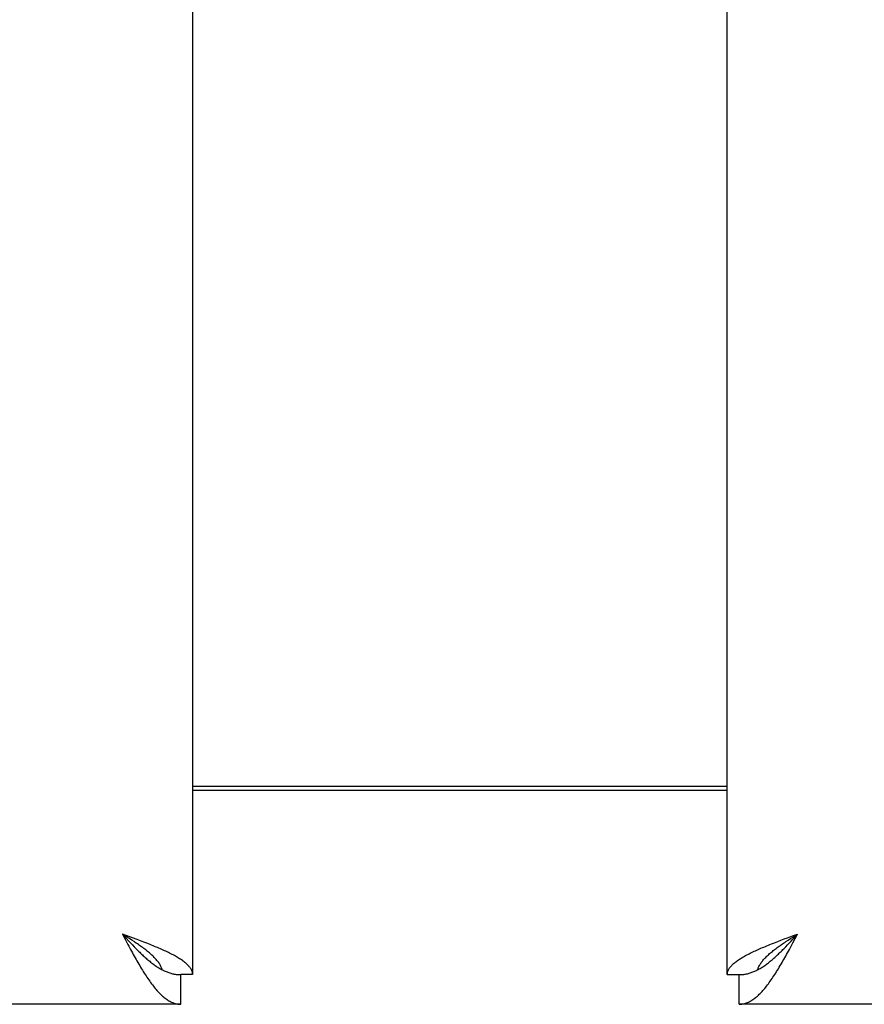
# Model space of a CAD drawing. Header units: inches. Extents: x 0 to 181, y 0 to 117.
# Tile 13 of 92: x 58.21 to 61.17, y 8.46 to 11.92. Entities that reach past the tile are written whole.
import ezdxf

# ---------------------------------------------------------------- set-up
doc = ezdxf.new("R2010")
doc.units = ezdxf.units.IN
doc.header["$LTSCALE"] = 9.946809
doc.header["$MEASUREMENT"] = 0
doc.layers.get('0').update_dxf_attribs({"linetype": 'CONTINUOUS'})
doc.layers.add('DIMENSIONS', color=7, linetype='CONTINUOUS')
doc.styles.get("Standard").update_dxf_attribs({"font": 'arial.ttf'})
doc.dimstyles.new('DIMSTYLE_1', dxfattribs={"dimtxt": 0.797872, "dimasz": 1.06383, "dimexe": 0.09, "dimexo": 0.07, "dimgap": 0.0375, "dimtad": 0, "dimtih": 1, "dimtoh": 1, "dimzin": 4, "dimdsep": 46, "dimtxsty": 'Standard', "dimblk": '_FILLED', "dimblk1": '_FILLED', "dimblk2": '_FILLED', "dimcen": 0.09, "dimazin": 1, "dimtfac": 1, "dimtofl": 0, "dimtmove": 0, "dimatfit": 3, "dimldrblk": '_FILLED', "dimfxl": 1, "dimtolj": 1, "dimtzin": 4, "dimarcsym": 0})

# ---------------------------------------------------------------- blocks, each defined once
blk = doc.blocks.new('_FILLED')
at = {"color": 0, "linetype": 'ByBlock'}
blk.add_solid([(0, 0), (-1, 0.2), (-1, -0.2)], dxfattribs=at)
blk = doc.blocks.new('*D13')
at = {"layer": 'DIMENSIONS', "color": 2, "linetype": 'Continuous'}
for p, q in [((55.1921, 50.0227), (53.1503, 50.0227)), ((58.8171, 50.0227), (60.9448, 50.0227))]:
    blk.add_line(p, q, dxfattribs=at)
at = {"layer": 'DIMENSIONS', "color": 2, "linetype": 'Continuous', "xscale": 1.0638297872, "yscale": 1.0638297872, "zscale": 1.0638297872}
blk.add_blockref('_FILLED', (55.1921, 50.0227), dxfattribs=at)
at = {"layer": 'DIMENSIONS', "color": 2, "linetype": 'Continuous', "xscale": 1.0638297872, "yscale": 1.0638297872, "zscale": 1.0638297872, "rotation": 180}
blk.add_blockref('_FILLED', (58.8171, 50.0227), dxfattribs=at)
at = {"layer": 'DIMENSIONS', "color": 2, "linetype": 'Continuous', "insert": (52.7513, 50.4216), "char_height": 0.79787, "width": 2.168196, "attachment_point": 3, "line_spacing_factor": 0.9}
blk.add_mtext('3.63', dxfattribs=at)

msp = doc.modelspace()

# ---------------------------------------------------------------- linework, layer by layer
at = {"color": 3, "linetype": 'Continuous'}
for p, q in [((58.8171, 66.8575), (58.8171, 8.5655)), ((60.6921, 8.5655), (60.6921, 66.8575)), ((58.8171, 9.2265), (60.6921, 9.2265)), ((58.6057, 8.695), (58.5706, 8.708)), ((58.5706, 8.708), (58.5802, 8.6898)), ((58.5802, 8.6898), (58.5898, 8.6718)), ((58.623, 8.6885), (58.6057, 8.695)), ((58.6344, 8.6842), (58.623, 8.6885)), ((58.6457, 8.6799), (58.6344, 8.6842)), ((60.847, 8.6734), (60.858, 8.6777)), ((60.858, 8.6777), (60.8692, 8.6821)), ((60.8692, 8.6821), (60.8805, 8.6864)), ((60.8805, 8.6864), (60.892, 8.6907)), ((60.892, 8.6907), (60.9035, 8.695)), ((60.9035, 8.695), (60.921, 8.7015)), ((60.9163, 8.6658), (60.9226, 8.6778)), ((60.921, 8.7015), (60.9386, 8.708)), ((60.9226, 8.6778), (60.9386, 8.708)), ((58.5994, 8.654), (58.6058, 8.6422)), ((60.9099, 8.654), (60.9163, 8.6658)), ((58.7751, 8.4615), (36.1716, 8.4615)), ((83.3376, 8.4615), (60.7341, 8.4615))]:
    msp.add_line(p, q, dxfattribs=at)
at = {"color": 7, "linetype": 'Continuous'}
for p, q in [((60.6921, 9.2115), (58.8171, 9.2115)), ((58.5872, 8.6974), (58.5706, 8.708)), ((58.5706, 8.708), (58.5834, 8.694)), ((58.5834, 8.694), (58.593, 8.6836)), ((58.5954, 8.6921), (58.5872, 8.6974)), ((58.593, 8.6836), (58.5994, 8.6767)), ((58.6035, 8.6869), (58.5954, 8.6921)), ((58.5994, 8.6767), (58.6058, 8.67)), ((60.8977, 8.6816), (60.9058, 8.6869)), ((60.9035, 8.67), (60.9099, 8.6767)), ((60.9058, 8.6869), (60.9139, 8.6921)), ((60.9099, 8.6767), (60.9163, 8.6836)), ((60.9139, 8.6921), (60.9221, 8.6974)), ((60.9163, 8.6836), (60.9226, 8.6905)), ((60.9226, 8.6905), (60.9386, 8.708)), ((58.6058, 8.67), (58.6122, 8.6633)), ((58.7106, 8.5826), (58.7131, 8.5813)), ((60.7961, 8.5813), (60.7987, 8.5826)), ((58.8171, 8.5655), (58.7751, 8.5655)), ((58.7751, 8.4615), (58.7751, 8.5655)), ((60.6921, 8.5655), (60.7341, 8.5655)), ((60.7341, 8.4615), (60.7341, 8.5655))]:
    msp.add_line(p, q, dxfattribs=at)
for points in [[(58.7106, 8.5826), (58.7102, 8.5839), (58.7093, 8.5866), (58.7083, 8.5892), (58.7071, 8.5919), (58.7059, 8.5945), (58.7045, 8.5971), (58.7031, 8.5998), (58.7015, 8.6024), (58.6998, 8.6051), (58.698, 8.6077), (58.696, 8.6103), (58.694, 8.613), (58.6919, 8.6156), (58.6897, 8.6182), (58.6873, 8.6209), (58.6849, 8.6235), (58.6824, 8.6262), (58.6798, 8.6288), (58.6771, 8.6314), (58.6743, 8.6341), (58.6714, 8.6367), (58.6684, 8.6394), (58.6654, 8.642), (58.6622, 8.6446), (58.659, 8.6473), (58.6557, 8.6499), (58.6524, 8.6526), (58.6489, 8.6552), (58.6454, 8.6578), (58.6419, 8.6605), (58.6382, 8.6631), (58.6346, 8.6657), (58.6308, 8.6684), (58.6271, 8.671), (58.6232, 8.6737), (58.6194, 8.6763), (58.6154, 8.6789), (58.6115, 8.6816), (58.6035, 8.6869)], [(60.7987, 8.5826), (60.7991, 8.5839), (60.8, 8.5866), (60.801, 8.5892), (60.8021, 8.5919), (60.8034, 8.5945), (60.8047, 8.5971), (60.8062, 8.5998), (60.8078, 8.6024), (60.8095, 8.6051), (60.8113, 8.6077), (60.8132, 8.6103), (60.8152, 8.613), (60.8173, 8.6156), (60.8196, 8.6182), (60.8219, 8.6209), (60.8243, 8.6235), (60.8268, 8.6262), (60.8295, 8.6288), (60.8322, 8.6314), (60.835, 8.6341), (60.8379, 8.6367), (60.8408, 8.6394), (60.8439, 8.642), (60.847, 8.6446), (60.8502, 8.6473), (60.8535, 8.6499), (60.8569, 8.6526), (60.8603, 8.6552), (60.8638, 8.6578), (60.8674, 8.6605), (60.871, 8.6631), (60.8747, 8.6657), (60.8784, 8.6684), (60.8822, 8.671), (60.886, 8.6737), (60.8899, 8.6763), (60.8938, 8.6789), (60.8977, 8.6816)], [(60.9221, 8.6974), (60.9345, 8.7053), (60.9386, 8.708)], [(58.6122, 8.6633), (58.6153, 8.66), (58.6185, 8.6567), (58.6217, 8.6534), (58.6249, 8.6502), (58.6281, 8.647), (58.6313, 8.6439), (58.6345, 8.6408), (58.6377, 8.6377), (58.6409, 8.6347), (58.6441, 8.6317), (58.6473, 8.6288), (58.6505, 8.6259), (58.6537, 8.6231), (58.6569, 8.6203), (58.6601, 8.6176), (58.6633, 8.6149), (58.6665, 8.6123), (58.6697, 8.6097), (58.6729, 8.6072), (58.6761, 8.6048), (58.6793, 8.6024), (58.6825, 8.6001), (58.6857, 8.5978), (58.6888, 8.5956), (58.692, 8.5935), (58.6952, 8.5915), (58.6984, 8.5895), (58.7016, 8.5876), (58.7048, 8.5857), (58.708, 8.584), (58.7106, 8.5826)], [(60.7987, 8.5826), (60.8012, 8.584), (60.8044, 8.5857), (60.8076, 8.5876), (60.8108, 8.5895), (60.814, 8.5915), (60.8172, 8.5935), (60.8204, 8.5956), (60.8236, 8.5978), (60.8268, 8.6001), (60.83, 8.6024), (60.8332, 8.6048), (60.8364, 8.6072), (60.8396, 8.6097), (60.8428, 8.6123), (60.846, 8.6149), (60.8492, 8.6176), (60.8523, 8.6203), (60.8555, 8.6231), (60.8587, 8.6259), (60.8619, 8.6288), (60.8651, 8.6317), (60.8683, 8.6347), (60.8715, 8.6377), (60.8747, 8.6408), (60.8779, 8.6439), (60.8811, 8.647), (60.8843, 8.6502), (60.8875, 8.6534), (60.8907, 8.6567), (60.8939, 8.66), (60.8971, 8.6633), (60.9035, 8.67)], [(58.7131, 8.5813), (58.7144, 8.5807), (58.7176, 8.5791), (58.7208, 8.5777), (58.724, 8.5763), (58.7272, 8.575), (58.7304, 8.5738), (58.7336, 8.5727), (58.7368, 8.5716), (58.74, 8.5706), (58.7432, 8.5697), (58.7464, 8.5689), (58.7496, 8.5682), (58.7528, 8.5676), (58.7559, 8.567), (58.7591, 8.5665), (58.7623, 8.5662), (58.7655, 8.5659), (58.7687, 8.5656), (58.7719, 8.5655), (58.7751, 8.5655)], [(60.7341, 8.5655), (60.7373, 8.5655), (60.7405, 8.5656), (60.7437, 8.5659), (60.7469, 8.5662), (60.7501, 8.5665), (60.7533, 8.567), (60.7565, 8.5676), (60.7597, 8.5682), (60.7629, 8.5689), (60.7661, 8.5697), (60.7693, 8.5706), (60.7725, 8.5716), (60.7757, 8.5727), (60.7788, 8.5738), (60.782, 8.575), (60.7852, 8.5763), (60.7884, 8.5777), (60.7916, 8.5791), (60.7948, 8.5807), (60.7961, 8.5813)]]:
    msp.add_lwpolyline(points, dxfattribs=at)
at = {"color": 3, "linetype": 'Continuous'}
for points in [[(58.7136, 8.6518), (58.7088, 8.654), (58.7039, 8.6561), (58.6989, 8.6583), (58.6939, 8.6605), (58.6888, 8.6626), (58.6836, 8.6648), (58.6783, 8.6669), (58.673, 8.6691), (58.6677, 8.6713), (58.6622, 8.6734), (58.6568, 8.6756), (58.6457, 8.6799)], [(58.5898, 8.6718), (58.593, 8.6658), (58.5994, 8.654)], [(58.6058, 8.6422), (58.609, 8.6364), (58.6122, 8.6307), (58.6153, 8.6249), (58.6185, 8.6193), (58.6217, 8.6136), (58.6249, 8.6081), (58.6281, 8.6026), (58.6313, 8.5971), (58.6345, 8.5918), (58.6377, 8.5865), (58.6409, 8.5812), (58.6441, 8.5761), (58.6473, 8.571), (58.6505, 8.566)], [(58.8171, 8.5655), (58.817, 8.5676), (58.8168, 8.5698), (58.8165, 8.5719), (58.816, 8.5741), (58.8154, 8.5763), (58.8146, 8.5784), (58.8137, 8.5806), (58.8127, 8.5827), (58.8115, 8.5849), (58.8102, 8.5871), (58.8087, 8.5892), (58.8071, 8.5914), (58.8054, 8.5935), (58.8036, 8.5957), (58.8016, 8.5979), (58.7995, 8.6), (58.7972, 8.6022), (58.7948, 8.6043), (58.7923, 8.6065), (58.7897, 8.6086), (58.787, 8.6108), (58.7841, 8.613), (58.7811, 8.6151), (58.778, 8.6173), (58.7748, 8.6194), (58.7714, 8.6216), (58.768, 8.6238), (58.7644, 8.6259), (58.7607, 8.6281), (58.7569, 8.6302), (58.753, 8.6324), (58.749, 8.6346), (58.7449, 8.6367), (58.7407, 8.6389), (58.7364, 8.641), (58.732, 8.6432), (58.7276, 8.6454), (58.723, 8.6475), (58.7183, 8.6497), (58.7136, 8.6518)], [(60.6921, 8.5655), (60.6922, 8.5676), (60.6924, 8.5698), (60.6927, 8.5719), (60.6932, 8.5741), (60.6939, 8.5763), (60.6946, 8.5784), (60.6955, 8.5806), (60.6966, 8.5827), (60.6978, 8.5849), (60.6991, 8.5871), (60.7005, 8.5892), (60.7021, 8.5914), (60.7038, 8.5935), (60.7057, 8.5957), (60.7077, 8.5979), (60.7098, 8.6), (60.712, 8.6022), (60.7144, 8.6043), (60.7169, 8.6065), (60.7195, 8.6086), (60.7223, 8.6108), (60.7251, 8.613), (60.7281, 8.6151), (60.7312, 8.6173), (60.7345, 8.6194), (60.7378, 8.6216), (60.7413, 8.6238), (60.7449, 8.6259), (60.7485, 8.6281), (60.7523, 8.6302), (60.7562, 8.6324), (60.7602, 8.6346), (60.7643, 8.6367), (60.7685, 8.6389), (60.7728, 8.641), (60.7772, 8.6432), (60.7817, 8.6454), (60.7862, 8.6475), (60.7909, 8.6497), (60.7956, 8.6518)], [(60.7956, 8.6518), (60.8005, 8.654), (60.8053, 8.6561), (60.8103, 8.6583), (60.8154, 8.6605), (60.8205, 8.6626), (60.8257, 8.6648), (60.8309, 8.6669), (60.8362, 8.6691), (60.8416, 8.6713), (60.847, 8.6734)], [(60.8555, 8.5611), (60.8587, 8.566), (60.8619, 8.571), (60.8651, 8.5761), (60.8683, 8.5812), (60.8715, 8.5865), (60.8747, 8.5918), (60.8779, 8.5971), (60.8811, 8.6026), (60.8843, 8.6081), (60.8875, 8.6136), (60.8907, 8.6193), (60.8939, 8.6249), (60.8971, 8.6306), (60.9003, 8.6364), (60.9035, 8.6422), (60.9099, 8.654)], [(58.6505, 8.566), (58.6537, 8.5611), (58.6569, 8.5563), (58.6601, 8.5516), (58.6633, 8.547), (58.6665, 8.5424), (58.6697, 8.538), (58.6729, 8.5337), (58.6761, 8.5294), (58.6793, 8.5253), (58.6825, 8.5213), (58.6857, 8.5174), (58.6888, 8.5136), (58.692, 8.51), (58.6952, 8.5064), (58.6984, 8.503), (58.7016, 8.4997), (58.7048, 8.4965), (58.708, 8.4935), (58.7112, 8.4906), (58.7144, 8.4878), (58.7176, 8.4851), (58.7208, 8.4826), (58.724, 8.4802), (58.7272, 8.478), (58.7304, 8.4759), (58.7336, 8.4739), (58.7368, 8.4721), (58.74, 8.4704), (58.7432, 8.4689), (58.7464, 8.4675), (58.7496, 8.4662), (58.7528, 8.4651), (58.7559, 8.4641), (58.7591, 8.4633), (58.7623, 8.4627), (58.7655, 8.4621), (58.7687, 8.4618), (58.7719, 8.4615), (58.7751, 8.4615)], [(60.7341, 8.4615), (60.7373, 8.4615), (60.7405, 8.4618), (60.7437, 8.4621), (60.7469, 8.4627), (60.7501, 8.4633), (60.7533, 8.4641), (60.7565, 8.4651), (60.7597, 8.4662), (60.7629, 8.4675), (60.7661, 8.4689), (60.7693, 8.4704), (60.7725, 8.4721), (60.7757, 8.4739), (60.7788, 8.4759), (60.782, 8.478), (60.7852, 8.4802), (60.7884, 8.4826), (60.7916, 8.4851), (60.7948, 8.4878), (60.798, 8.4906), (60.8012, 8.4935), (60.8044, 8.4965), (60.8076, 8.4997), (60.8108, 8.503), (60.814, 8.5064), (60.8172, 8.51), (60.8204, 8.5136), (60.8236, 8.5174), (60.8268, 8.5213), (60.83, 8.5253), (60.8332, 8.5294), (60.8364, 8.5337), (60.8396, 8.538), (60.8428, 8.5424), (60.846, 8.547), (60.8492, 8.5516), (60.8523, 8.5563), (60.8555, 8.5611)]]:
    msp.add_lwpolyline(points, dxfattribs=at)

# ---------------------------------------------------------------- dimensions: what is measured, and where the dimension line sits
at = {"layer": 'DIMENSIONS', "color": 2, "linetype": 'Continuous'}
dim = msp.add_linear_dim(base=(58.8171183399, 50.0226501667), p1=(55.1921183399, 65.8364675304), p2=(58.8171183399, 8.5654675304), dimstyle='DIMSTYLE_1', dxfattribs=at)
dim.commit()
dim.dimension.update_dxf_attribs({"geometry": '*D13', "text_midpoint": (51.6662011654, 50.0181995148), "dimtype": 160})

doc.saveas('drawing.dxf')
